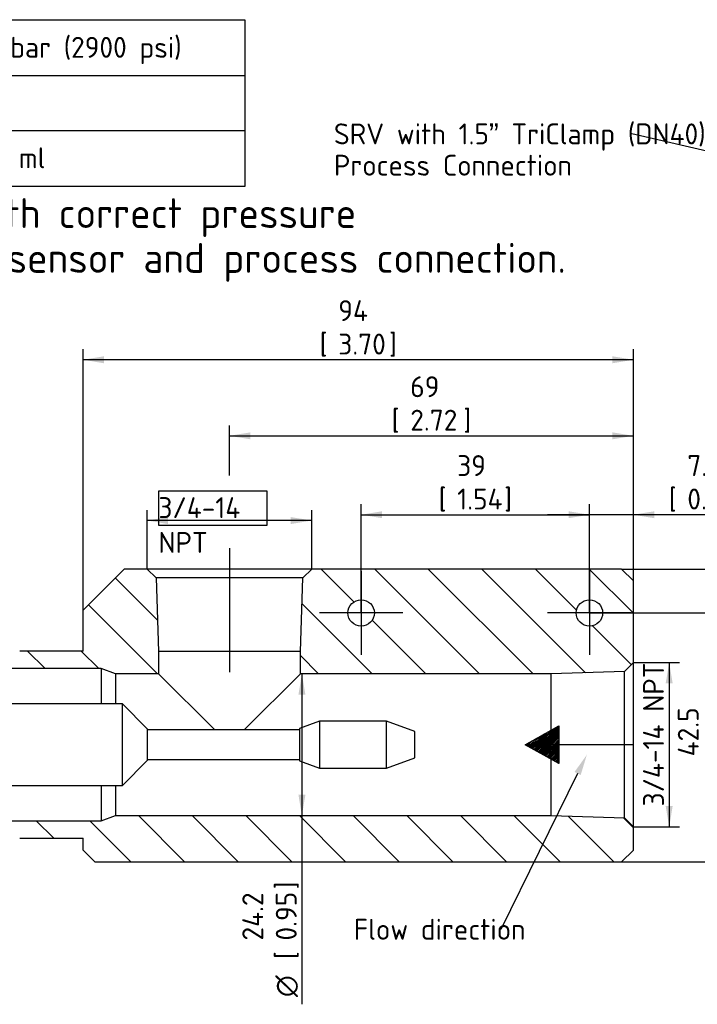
# Paper-space layout 'Invenitec-A4' of a CAD drawing. Header units: millimetres. Extents: x 1 to 296, y -85 to 208.
# Tile 5 of 10: x 69 to 182, y 41 to 206. Entities that reach past the tile are written whole.
import ezdxf
from ezdxf import colors
from ezdxf.entities.mleader import LeaderData, LeaderLine
from ezdxf.enums import TextEntityAlignment as Align
from ezdxf.lldxf.tags import DXFTag
from ezdxf.math import Vec2, Vec3

# ---------------------------------------------------------------- set-up
doc = ezdxf.new("R2010")
doc.units = ezdxf.units.MM
for name, color, linetype in [('Default', 7, 'Continuous'), ('DV2_Default', 7, 'Continuous'), ('IFC-15T-SRV_A', 7, 'Continuous'), ('SRV-HD-X3-15T', 7, 'Continuous')]:
    doc.layers.add(name, color=color, linetype=linetype)
doc.styles.add('SEACAD_Solid_Edge_ISO', font='seiso.ttf')
doc.styles.add('SEACAD_Solid_Edge_ISO1_Symbols', font='semeci1.ttf')
tags = doc.linetypes.add('CENTER2', pattern=[28.575, 19.05, -3.175, 3.175, -3.175]).pattern_tags.tags
tags[10:11] = [DXFTag(74, 4), DXFTag(75, 0), DXFTag(340, '0'), DXFTag(46, 0.0), DXFTag(50, 0.0), DXFTag(44, 0.0), DXFTag(45, 0.0)]
tags[8:9] = [DXFTag(74, 4), DXFTag(75, 0), DXFTag(340, '0'), DXFTag(46, 0.0), DXFTag(50, 0.0), DXFTag(44, 0.0), DXFTag(45, 0.0)]
tags[6:7] = [DXFTag(74, 4), DXFTag(75, 0), DXFTag(340, '0'), DXFTag(46, 0.0), DXFTag(50, 0.0), DXFTag(44, 0.0), DXFTag(45, 0.0)]
tags[4:5] = [DXFTag(74, 4), DXFTag(75, 0), DXFTag(340, '0'), DXFTag(46, 0.0), DXFTag(50, 0.0), DXFTag(44, 0.0), DXFTag(45, 0.0)]
doc.dimstyles.new('Rheonics_Publish', dxfattribs={"dimtxt": 3.5, "dimasz": 3.5, "dimexe": 1.75, "dimexo": 0, "dimgap": 0.875, "dimtad": 1, "dimdec": 1, "dimlfac": 1.020408, "dimdsep": 46, "dimtxsty": 'SEACAD_Solid_Edge_ISO', "dimblk1": '_SE_FILLED', "dimblk2": '_SE_FILLED', "dimsah": 1, "dimcen": 1.75, "dimazin": 0, "dimtfac": 0.5, "dimtdec": 3, "dimtmove": 0, "dimatfit": 3, "dimfxl": 1, "dimarcsym": 0})

# ---------------------------------------------------------------- blocks, each defined once
blk = doc.blocks.new('SE4')
at = {"layer": 'DV2_Default', "linetype": 'Continuous'}
h = blk.add_hatch(dxfattribs=at)
h.set_pattern_fill('ANSI31', scale=0.0629921, angle=9.362e-06, style=0)
h.paths.add_polyline_path([(153.53, 84.75), (159.18, 84.75), (159.18, 87.91)])
h = blk.add_hatch(dxfattribs=at)
h.set_pattern_fill('ANSI31', scale=0.0629921, angle=9.362e-06, style=0)
h.paths.add_polyline_path([(156.81, 86.58), (153.53, 84.75), (156.81, 84.75)])
h = blk.add_hatch(dxfattribs=at)
h.set_pattern_fill('ANSI31', scale=0.0629921, angle=9.362e-06, style=0)
h.paths.add_polyline_path([(157.85, 84.75), (157.85, 87.17), (156.81, 86.58), (156.81, 84.75)])
h = blk.add_hatch(dxfattribs=at)
h.set_pattern_fill('ANSI31', scale=0.0629921, angle=9.362e-06, style=0)
h.paths.add_polyline_path([(153.53, 84.75), (156.81, 82.91), (156.81, 84.75)])
h = blk.add_hatch(dxfattribs=at)
h.set_pattern_fill('ANSI31', scale=0.0629921, angle=9.362e-06, style=0)
h.paths.add_polyline_path([(153.53, 84.75), (159.18, 81.58), (159.18, 84.75)])
h = blk.add_hatch(dxfattribs=at)
h.set_pattern_fill('ANSI31', scale=0.0629921, angle=9.362e-06, style=0)
h.paths.add_polyline_path([(157.85, 82.32), (157.85, 84.75), (156.81, 84.75), (156.81, 82.91)])
at = {"layer": 'IFC-15T-SRV_A', "linetype": 'Continuous'}
h = blk.add_hatch(dxfattribs=at)
h.set_pattern_fill('LINE', scale=2, angle=135, style=0)
edge = h.paths.add_edge_path()
edge.add_line((60.89, 97.78), (61.18, 97.49))
edge.add_line((61.18, 97.49), (82.54, 97.49))
edge.add_line((82.54, 97.49), (84.91, 96.62))
edge.add_line((84.91, 96.62), (92.13, 96.62))
edge.add_line((92.13, 96.62), (92.13, 100.37))
edge.add_line((92.13, 100.37), (91.74, 112.68))
edge.add_line((91.74, 112.68), (90.23, 114.15))
edge.add_line((90.23, 114.15), (86.37, 114.15))
edge.add_line((86.37, 114.15), (79.51, 107.29))
edge.add_line((79.51, 107.29), (79.51, 105.6))
edge.add_line((79.51, 105.6), (79.51, 104.35))
edge.add_line((79.51, 104.35), (79.51, 100.43))
edge.add_line((79.51, 100.43), (68.9, 100.43))
edge.add_spline(control_points=[(68.9, 100.43), (68.7, 100.43), (68.5, 100.46), (68.12, 100.58), (67.94, 100.67), (67.61, 100.89), (67.47, 101.04), (67.22, 101.35), (67.13, 101.53), (67.06, 101.72)], knot_values=[0, 0, 0, 0, 0.25, 0.25, 0.5, 0.5, 0.75, 0.75, 1, 1, 1, 1], degree=3, periodic=0)
edge.add_line((67.06, 101.72), (64.42, 108.98))
edge.add_spline(control_points=[(64.42, 108.98), (64.36, 109.13), (64.26, 109.26), (64, 109.44), (63.84, 109.49), (63.68, 109.49)], knot_values=[0, 0, 0, 0, 0.5, 0.5, 1, 1, 1, 1], degree=3, periodic=0)
edge.add_line((63.68, 109.49), (61.67, 109.49))
edge.add_spline(control_points=[(61.67, 109.49), (61.47, 109.49), (61.26, 109.41), (60.97, 109.12), (60.89, 108.91), (60.89, 108.71)], knot_values=[0, 0, 0, 0, 0.5, 0.5, 1, 1, 1, 1], degree=3, periodic=0)
edge.add_line((60.89, 108.71), (60.89, 107.86))
edge.add_spline(control_points=[(60.89, 107.86), (60.89, 107.71), (60.93, 107.56), (61.1, 107.3), (61.22, 107.2), (61.36, 107.14)], knot_values=[0, 0, 0, 0, 0.5, 0.5, 1, 1, 1, 1], degree=3, periodic=0)
edge.add_spline(control_points=[(61.36, 107.14), (61.56, 107.05), (61.75, 106.9), (62, 106.51), (62.06, 106.29), (62.06, 105.84), (61.99, 105.61), (61.81, 105.32), (61.73, 105.24), (61.56, 105.09), (61.46, 105.03), (61.36, 104.98)], knot_values=[0, 0, 0, 0, 0.25, 0.25, 0.5, 0.5, 0.75, 0.75, 0.875, 0.875, 1, 1, 1, 1], degree=3, periodic=0)
edge.add_spline(control_points=[(61.36, 104.98), (61.29, 104.95), (61.22, 104.91), (61.11, 104.82), (61.06, 104.76), (60.93, 104.57), (60.89, 104.42), (60.89, 104.27)], knot_values=[0, 0, 0, 0, 0.25, 0.25, 0.5, 0.5, 1, 1, 1, 1], degree=3, periodic=0)
edge.add_line((60.89, 104.27), (60.89, 97.78))
h = blk.add_hatch(dxfattribs=at)
h.set_pattern_fill('LINE', scale=2, angle=135, style=0)
h.paths.add_polyline_path([(162.32, 114.15), (137.35, 114.15), (117.78, 114.15), (117.78, 114.14), (116.27, 112.68), (115.88, 100.37), (115.88, 96.62), (157.85, 96.62), (170.16, 97.01), (171.62, 98.52), (171.63, 98.52), (171.63, 112.19), (169.67, 114.15)])
edge = h.paths.add_edge_path()
edge.add_ellipse((126.06, 106.8), major_axis=(2.21, 0), ratio=1, start_angle=0, end_angle=360)
edge = h.paths.add_edge_path()
edge.add_ellipse((164.28, 106.8), major_axis=(2.21, 0), ratio=1, start_angle=0, end_angle=360)
h = blk.add_hatch(dxfattribs=at)
h.set_pattern_fill('LINE', scale=2, angle=135, style=0)
edge = h.paths.add_edge_path()
edge.add_line((170.16, 72.49), (157.85, 72.87))
edge.add_line((157.85, 72.87), (84.91, 72.87))
edge.add_line((84.91, 72.87), (82.54, 72.01))
edge.add_line((82.54, 72.01), (61.18, 72.01))
edge.add_line((61.18, 72.01), (60.89, 71.71))
edge.add_line((60.89, 71.71), (60.89, 65.23))
edge.add_spline(control_points=[(60.89, 65.23), (60.89, 65.08), (60.93, 64.93), (61.1, 64.67), (61.22, 64.57), (61.36, 64.51)], knot_values=[0, 0, 0, 0, 0.5, 0.5, 1, 1, 1, 1], degree=3, periodic=0)
edge.add_spline(control_points=[(61.36, 64.51), (61.46, 64.46), (61.56, 64.4), (61.73, 64.26), (61.81, 64.17), (61.99, 63.89), (62.06, 63.66), (62.06, 63.2), (61.99, 62.98), (61.74, 62.6), (61.57, 62.45), (61.36, 62.35)], knot_values=[0, 0, 0, 0, 0.125, 0.125, 0.25, 0.25, 0.5, 0.5, 0.75, 0.75, 1, 1, 1, 1], degree=3, periodic=0)
edge.add_spline(control_points=[(61.36, 62.35), (61.22, 62.29), (61.1, 62.19), (60.93, 61.94), (60.89, 61.79), (60.89, 61.64)], knot_values=[0, 0, 0, 0, 0.5, 0.5, 1, 1, 1, 1], degree=3, periodic=0)
edge.add_line((60.89, 61.64), (60.89, 60.79))
edge.add_spline(control_points=[(60.89, 60.79), (60.89, 60.68), (60.91, 60.58), (60.98, 60.39), (61.04, 60.3), (61.19, 60.16), (61.28, 60.1), (61.46, 60.02), (61.57, 60), (61.67, 60)], knot_values=[0, 0, 0, 0, 0.25, 0.25, 0.5, 0.5, 0.75, 0.75, 1, 1, 1, 1], degree=3, periodic=0)
edge.add_line((61.67, 60), (63.68, 60))
edge.add_spline(control_points=[(63.68, 60), (63.84, 60), (64, 60.05), (64.26, 60.24), (64.36, 60.37), (64.42, 60.52)], knot_values=[0, 0, 0, 0, 0.5, 0.5, 1, 1, 1, 1], degree=3, periodic=0)
edge.add_line((64.42, 60.52), (67.06, 67.78))
edge.add_spline(control_points=[(67.06, 67.78), (67.13, 67.96), (67.22, 68.14), (67.47, 68.46), (67.61, 68.6), (67.94, 68.83), (68.12, 68.92), (68.5, 69.04), (68.7, 69.07), (68.9, 69.07)], knot_values=[0, 0, 0, 0, 0.25, 0.25, 0.5, 0.5, 0.75, 0.75, 1, 1, 1, 1], degree=3, periodic=0)
edge.add_line((68.9, 69.07), (79.51, 69.07))
edge.add_line((79.51, 69.07), (79.51, 67.11))
edge.add_line((79.51, 67.11), (81.47, 65.15))
edge.add_line((81.47, 65.15), (169.67, 65.15))
edge.add_line((169.67, 65.15), (171.63, 67.11))
edge.add_line((171.63, 67.11), (171.63, 70.97))
edge.add_line((171.63, 70.97), (170.16, 72.49))
at = {"layer": 'DV2_Default', "color": 7, "linetype": 'Continuous'}
for p, q in [((153.53, 84.75), (159.18, 87.91)), ((159.18, 87.91), (159.18, 81.58)), ((159.18, 81.58), (153.53, 84.75)), ((171.63, 84.75), (153.53, 84.75))]:
    blk.add_line(p, q, dxfattribs=at)
at = {"layer": 'IFC-15T-SRV_A', "color": 7, "linetype": 'Continuous'}
for p, q in [((86.37, 114.15), (79.51, 107.29)), ((90.23, 114.15), (86.37, 114.15)), ((117.78, 114.15), (90.23, 114.15)), ((90.23, 114.15), (91.74, 112.68)), ((90.23, 114.15), (91.74, 112.68)), ((116.27, 112.68), (117.78, 114.15)), ((116.27, 112.68), (117.78, 114.15)), ((137.35, 114.15), (117.78, 114.15)), ((162.32, 114.15), (137.35, 114.15)), ((169.67, 114.15), (162.32, 114.15)), ((169.67, 114.15), (171.63, 112.19)), ((116.27, 112.68), (91.74, 112.68)), ((91.74, 112.68), (92.13, 100.37)), ((91.74, 112.68), (92.13, 100.37)), ((115.88, 100.37), (116.27, 112.68)), ((115.88, 100.37), (116.27, 112.68)), ((171.63, 98.52), (171.63, 112.19)), ((79.51, 105.6), (79.51, 107.29)), ((79.51, 104.35), (79.51, 105.6)), ((79.51, 100.43), (79.51, 104.35)), ((79.51, 100.43), (68.9, 100.43)), ((79.51, 100.43), (68.9, 100.43)), ((92.13, 100.37), (92.13, 96.62)), ((115.88, 100.37), (92.13, 100.37)), ((92.13, 100.37), (92.13, 96.62)), ((115.88, 96.62), (115.88, 100.37)), ((115.88, 96.62), (115.88, 100.37)), ((82.54, 97.49), (61.18, 97.49)), ((82.54, 97.49), (61.18, 97.49)), ((82.54, 97.49), (82.54, 91.56)), ((84.91, 96.62), (82.54, 97.49)), ((84.91, 96.62), (82.54, 97.49)), ((171.63, 98.52), (170.16, 97.01)), ((171.63, 98.52), (170.16, 97.01)), ((171.63, 70.97), (171.63, 98.52)), ((84.91, 96.62), (84.91, 91.56)), ((92.13, 96.62), (84.91, 96.62)), ((92.13, 96.62), (84.91, 96.62)), ((92.13, 96.62), (101.55, 87.21)), ((106.47, 87.21), (115.88, 96.62)), ((157.85, 96.62), (115.88, 96.62)), ((157.85, 96.62), (115.88, 96.62)), ((170.16, 97.01), (157.85, 96.62)), ((170.16, 97.01), (157.85, 96.62)), ((157.85, 72.87), (157.85, 96.62)), ((170.16, 72.49), (170.16, 97.01)), ((82.54, 77.94), (82.54, 72.01)), ((84.91, 77.94), (84.91, 72.87)), ((82.54, 72.01), (84.91, 72.87)), ((82.54, 72.01), (84.91, 72.87)), ((84.91, 72.87), (157.85, 72.87)), ((84.91, 72.87), (157.85, 72.87)), ((157.85, 72.87), (170.16, 72.49)), ((157.85, 72.87), (170.16, 72.49)), ((61.18, 72.01), (82.54, 72.01)), ((61.18, 72.01), (82.54, 72.01)), ((170.16, 72.49), (171.63, 70.97)), ((170.16, 72.49), (171.63, 70.97)), ((171.63, 67.11), (171.63, 70.97)), ((68.9, 69.07), (79.51, 69.07)), ((68.9, 69.07), (79.51, 69.07)), ((79.51, 67.11), (79.51, 69.07)), ((79.51, 67.11), (81.47, 65.15)), ((171.63, 67.11), (169.67, 65.15)), ((81.47, 65.15), (169.67, 65.15))]:
    blk.add_line(p, q, dxfattribs=at)
for centre in [(126.06, 106.8), (164.28, 106.8)]:
    blk.add_circle(centre, 2.21, dxfattribs=at)
at = {"layer": 'SRV-HD-X3-15T', "color": 7, "linetype": 'Continuous'}
for p, q in [((86.09, 91.56), (64.77, 91.56)), ((86.09, 77.94), (86.09, 91.56)), ((90.26, 87.39), (86.09, 91.56)), ((90.26, 87.39), (90.26, 82.1)), ((119.11, 88.67), (115.74, 87.44)), ((115.74, 87.44), (115.74, 82.05)), ((119.11, 88.67), (119.11, 80.83)), ((130.31, 88.67), (119.11, 88.67)), ((130.31, 80.83), (130.31, 88.67)), ((135.02, 86.95), (130.31, 88.67)), ((115.74, 87.21), (90.26, 87.21)), ((135.02, 82.54), (135.02, 86.95)), ((130.31, 80.83), (135.02, 82.54)), ((86.09, 77.94), (90.26, 82.1)), ((90.26, 82.29), (115.74, 82.29)), ((115.74, 82.05), (119.11, 80.83)), ((119.11, 80.83), (130.31, 80.83)), ((64.77, 77.94), (86.09, 77.94))]:
    blk.add_line(p, q, dxfattribs=at)
blk = doc.blocks.new('DMBLK12')
at = {"layer": 'Default', "linetype": 'Continuous'}
for points in [[(202.31, 110.65), (201.73, 114.15), (201.14, 110.65)], [(202.31, 68.65), (201.14, 68.65), (201.73, 65.15)]]:
    blk.add_hatch(color=7, dxfattribs=at).paths.add_polyline_path(points)
at = {"layer": 'Default', "color": 7, "linetype": 'Continuous'}
for p, q in [((169.67, 114.15), (203.48, 114.15)), ((201.73, 65.15), (201.73, 114.15)), ((169.67, 65.15), (203.48, 65.15))]:
    blk.add_line(p, q, dxfattribs=at)
at = {"layer": 'Default', "color": 7, "linetype": 'Continuous', "style": 'SEACAD_Solid_Edge_ISO'}
for s, p in [(']', (197.35, 94.66)), ('1.97', (197.35, 86.47)), ('50', (191.75, 86.47)), ('[', (197.35, 83.36))]:
    blk.add_text(s, height=3.5, rotation=90, dxfattribs=at).set_placement(p, align=Align.TOP_LEFT)
blk = doc.blocks.new('_SE_FILLED')
at = {"color": 0}
blk.add_line((0, 0), (-1, 0), dxfattribs=at)
blk.add_solid([(0, 0), (-1, -0.1665), (-1, 0.1665), (0, 0)], dxfattribs=at)
blk = doc.blocks.new('DMBLK13')
at = {"layer": 'Default', "linetype": 'Continuous'}
for points in [[(83.01, 149.78), (79.51, 149.2), (83.01, 148.61)], [(168.13, 149.78), (168.13, 148.61), (171.63, 149.2)]]:
    blk.add_hatch(color=7, dxfattribs=at).paths.add_polyline_path(points)
at = {"layer": 'Default', "color": 7, "linetype": 'Continuous'}
for p, q in [((79.51, 107.29), (79.51, 150.95)), ((171.63, 112.19), (171.63, 150.95)), ((171.63, 149.2), (79.51, 149.2))]:
    blk.add_line(p, q, dxfattribs=at)
at = {"layer": 'Default', "color": 7, "linetype": 'Continuous', "style": 'SEACAD_Solid_Edge_ISO'}
for s, p in [('94', (122.23, 159.17)), ('[', (119.12, 153.57)), ('3.70', (122.23, 153.57)), (']', (130.74, 153.57))]:
    blk.add_text(s, height=3.5, dxfattribs=at).set_placement(p, align=Align.TOP_LEFT)
blk = doc.blocks.new('DMBLK14')
at = {"layer": 'Default', "linetype": 'Continuous'}
for points in [[(189.63, 103.3), (189.04, 106.8), (188.46, 103.3)], [(189.63, 68.65), (188.46, 68.65), (189.04, 65.15)]]:
    blk.add_hatch(color=7, dxfattribs=at).paths.add_polyline_path(points)
at = {"layer": 'Default', "color": 7, "linetype": 'Continuous'}
for p, q in [((164.28, 106.8), (190.79, 106.8)), ((189.04, 65.15), (189.04, 106.8)), ((169.67, 65.15), (190.79, 65.15))]:
    blk.add_line(p, q, dxfattribs=at)
at = {"layer": 'Default', "color": 7, "linetype": 'Continuous', "style": 'SEACAD_Solid_Edge_ISO'}
for s, p in [('42.5', (179.07, 82.79)), (']', (184.67, 90.98)), ('1.67', (184.67, 82.79)), ('[', (184.67, 79.69))]:
    blk.add_text(s, height=3.5, rotation=90, dxfattribs=at).set_placement(p, align=Align.TOP_LEFT)
blk = doc.blocks.new('SEANNOT_GROUP2')
at = {"layer": 'Default', "color": 7, "linetype": 'CENTER2'}
for p, q in [((164.28, 113.8), (164.28, 99.8)), ((171.28, 106.8), (157.28, 106.8))]:
    blk.add_line(p, q, dxfattribs=at)
blk = doc.blocks.new('SEANNOT_GROUP3')
at = {"layer": 'Default', "color": 7, "linetype": 'CENTER2'}
for p, q in [((126.06, 113.8), (126.06, 99.8)), ((133.06, 106.8), (119.06, 106.8))]:
    blk.add_line(p, q, dxfattribs=at)
blk = doc.blocks.new('DMBLK15')
at = {"layer": 'Default', "linetype": 'Continuous'}
for points in [[(115.56, 93.12), (116.73, 93.12), (116.14, 96.62)], [(115.56, 76.37), (116.14, 72.87), (116.73, 76.37)]]:
    blk.add_hatch(color=7, dxfattribs=at).paths.add_polyline_path(points)
at = {"layer": 'Default', "color": 7, "linetype": 'Continuous'}
blk.add_line((116.14, 96.62), (116.14, 41.28), dxfattribs=at)
for s, style, p in [(']', 'SEACAD_Solid_Edge_ISO', (111.77, 60.54)), ('24.2', 'SEACAD_Solid_Edge_ISO', (106.17, 51.95)), ('0.95', 'SEACAD_Solid_Edge_ISO', (111.77, 51.95)), ('[', 'SEACAD_Solid_Edge_ISO', (111.77, 48.85)), ('O', 'SEACAD_Solid_Edge_ISO1_Symbols', (111.77, 42.5))]:
    blk.add_text(s, height=3.5, rotation=90, dxfattribs=dict(at, style=style)).set_placement(p, align=Align.TOP_LEFT)
blk = doc.blocks.new('DMBLK17')
at = {"layer": 'Default', "linetype": 'Continuous'}
for points in [[(178.21, 95.02), (177.63, 98.52), (177.04, 95.02)], [(178.21, 74.47), (177.04, 74.47), (177.63, 70.97)]]:
    blk.add_hatch(color=7, dxfattribs=at).paths.add_polyline_path(points)
at = {"layer": 'Default', "color": 7, "linetype": 'Continuous'}
for p, q in [((171.63, 98.52), (179.38, 98.52)), ((177.63, 98.52), (177.63, 70.97)), ((171.63, 70.97), (179.38, 70.97))]:
    blk.add_line(p, q, dxfattribs=at)
at = {"layer": 'Default', "color": 7, "linetype": 'Continuous', "style": 'SEACAD_Solid_Edge_ISO'}
blk.add_text('3/4-14 NPT', height=3.5, rotation=90, dxfattribs=at).set_placement((173.25, 74.41), align=Align.TOP_LEFT)
blk = doc.blocks.new('SE6')
at = {"layer": 'Default', "color": 7, "linetype": 'Continuous'}
for p, q in [((56.59, 206.14), (56.59, 196.81)), ((6.59, 196.81), (106.59, 196.81)), ((56.59, 196.81), (56.59, 187.56)), ((6.59, 187.56), (106.59, 187.56)), ((56.59, 187.56), (56.59, 178.23))]:
    blk.add_line(p, q, dxfattribs=at)
blk.add_lwpolyline([(6.59, 178.23), (6.59, 206.14), (106.59, 206.14), (106.59, 178.23), (6.59, 178.23)], dxfattribs=at)
at = {"layer": 'Default', "color": 7, "linetype": 'Continuous', "style": 'SEACAD_Solid_Edge_ISO'}
for s, p in [('Pressure rating', (8.43, 203.26)), ('200 bar (2900 psi)', (58.35, 203.26)), ('Material', (8.43, 194.01)), ('316L', (58.35, 194.01)), ('Fluid volume', (8.43, 184.76)), ('69.5 ml', (58.35, 184.76))]:
    blk.add_text(s, height=3.5, dxfattribs=at).set_placement(p, align=Align.TOP_LEFT)
blk = doc.blocks.new('_Dot')
at = {"color": 0, "linetype": 'ByBlock', "lineweight": -2}
blk.add_line((-0.5, 0), (-1, 0), dxfattribs=at)
at = {"color": 0, "linetype": 'ByBlock', "const_width": 0.5}
blk.add_lwpolyline([(-0.25, 0, 1), (0.25, 0, 1)], format="xyb", close=True, dxfattribs=at)
blk = doc.blocks.new('DMBLK18')
at = {"layer": 'Default', "linetype": 'Continuous'}
for points in [[(129.56, 123.83), (126.06, 123.25), (129.56, 122.67)], [(160.78, 123.83), (160.78, 122.67), (164.28, 123.25)]]:
    blk.add_hatch(color=7, dxfattribs=at).paths.add_polyline_path(points)
at = {"layer": 'Default', "color": 7, "linetype": 'Continuous'}
for p, q in [((126.06, 106.8), (126.06, 125)), ((164.28, 106.8), (164.28, 125)), ((126.06, 123.25), (164.28, 123.25))]:
    blk.add_line(p, q, dxfattribs=at)
at = {"layer": 'Default', "color": 7, "linetype": 'Continuous', "style": 'SEACAD_Solid_Edge_ISO'}
for s, p in [('39', (142.14, 133.23)), ('[', (139.04, 127.63)), ('1.54', (142.14, 127.63)), (']', (150.02, 127.63))]:
    blk.add_text(s, height=3.5, dxfattribs=at).set_placement(p, align=Align.TOP_LEFT)
blk = doc.blocks.new('DMBLK19')
at = {"layer": 'Default', "linetype": 'Continuous'}
for points in [[(160.78, 123.83), (160.78, 122.67), (164.28, 123.25)], [(175.13, 123.83), (171.63, 123.25), (175.13, 122.67)]]:
    blk.add_hatch(color=7, dxfattribs=at).paths.add_polyline_path(points)
at = {"layer": 'Default', "color": 7, "linetype": 'Continuous'}
for p, q in [((164.28, 106.8), (164.28, 125)), ((171.63, 112.19), (171.63, 125)), ((191.51, 123.25), (157.28, 123.25))]:
    blk.add_line(p, q, dxfattribs=at)
at = {"layer": 'Default', "color": 7, "linetype": 'Continuous', "style": 'SEACAD_Solid_Edge_ISO'}
for s, p in [('7.5', (180.66, 133.23)), ('[', (177.56, 127.63)), ('0.30', (180.66, 127.63)), (']', (189.01, 127.63))]:
    blk.add_text(s, height=3.5, dxfattribs=at).set_placement(p, align=Align.TOP_LEFT)
blk = doc.blocks.new('DMBLK20')
at = {"layer": 'Default', "linetype": 'Continuous'}
for points in [[(93.73, 122.86), (90.23, 122.28), (93.73, 121.69)], [(114.28, 122.86), (114.28, 121.69), (117.78, 122.28)]]:
    blk.add_hatch(color=7, dxfattribs=at).paths.add_polyline_path(points)
at = {"layer": 'Default', "color": 7, "linetype": 'Continuous'}
for p, q in [((90.23, 114.15), (90.23, 124.03)), ((117.78, 114.15), (117.78, 124.03)), ((117.78, 122.28), (90.23, 122.28))]:
    blk.add_line(p, q, dxfattribs=at)
blk = doc.blocks.new('SEANNOT_GROUP7')
at = {"layer": 'Default', "color": 7, "linetype": 'CENTER2'}
blk.add_line((104.01, 117.65), (104.01, 96.87), dxfattribs=at)
blk = doc.blocks.new('DMBLK21')
at = {"layer": 'Default', "linetype": 'Continuous'}
for points in [[(107.51, 137.04), (104.01, 136.46), (107.51, 135.88)], [(168.13, 137.04), (168.13, 135.88), (171.63, 136.46)]]:
    blk.add_hatch(color=7, dxfattribs=at).paths.add_polyline_path(points)
at = {"layer": 'Default', "color": 7, "linetype": 'Continuous'}
for p, q in [((104.01, 129.82), (104.01, 138.21)), ((171.63, 112.19), (171.63, 138.21)), ((104.01, 136.46), (171.63, 136.46))]:
    blk.add_line(p, q, dxfattribs=at)
at = {"layer": 'Default', "color": 7, "linetype": 'Continuous', "style": 'SEACAD_Solid_Edge_ISO'}
for s, p in [('69', (134.28, 146.43)), ('[', (131.17, 140.83)), ('2.72', (134.28, 140.83)), (']', (143.19, 140.83))]:
    blk.add_text(s, height=3.5, dxfattribs=at).set_placement(p, align=Align.TOP_LEFT)

psp = doc.layouts.new('Invenitec-A4')

# ---------------------------------------------------------------- linework, layer by layer
at = {"layer": 'Default', "color": 7, "linetype": 'Continuous'}
psp.add_lwpolyline([(92.119, 127.222), (92.119, 121.495), (110.335, 121.495), (110.335, 127.222), (92.119, 127.222)], dxfattribs=at)

# ---------------------------------------------------------------- block references
at = {"layer": 'Default'}
for name in ['SE6', 'SE4', 'SEANNOT_GROUP7', 'SEANNOT_GROUP3', 'SEANNOT_GROUP2']:
    psp.add_blockref(name, (0, 0), dxfattribs=at)

# ---------------------------------------------------------------- texts
at = {"layer": 'Default', "insert": (92.119, 126.188), "char_height": 3.5, "width": 20.03751, "attachment_point": 1}
psp.add_mtext('{\\fSolid Edge ISO|b0||i0||c0|p34;\\C7;\\H3.5;\\W1.;3/4-14 NPT}', dxfattribs=at)

# ---------------------------------------------------------------- dimensions: what is measured, and where the dimension line sits
at = {"layer": 'Default', "color": 7, "linetype": 'Continuous'}
for base, p1, p2, text, picture, middle in [((79.506, 149.197), (171.626, 112.187), (79.506, 107.287), '\\A1;<>', 'DMBLK13', (125.566, 149.197)), ((171.626, 136.459), (104.006, 117.647), (171.626, 112.187), '\\A1;%%C <>', 'DMBLK21', (137.816, 136.459)), ((164.276, 123.25), (171.626, 112.187), (164.276, 106.797), '\\A1;<>', 'DMBLK19', (176.332, 123.25)), ((90.228, 122.276), (117.784, 114.147), (90.228, 114.147), '\\A1;{}', 'DMBLK20', (104.006, 122.276))]:
    dim = psp.add_linear_dim(base=base, p1=p1, p2=p2, text=text, dimstyle='Rheonics_Publish', override={"dimpost": '\\X'}, dxfattribs=at)
    dim.commit()
    dim.dimension.update_dxf_attribs({"geometry": picture, "text_midpoint": middle, "dimtype": 160})
for base, p1, p2, angle, text, picture, middle, dimtype in [((126.056, 123.25), (126.056, 106.797), (164.276, 106.797), 0, '\\A1;<>', 'DMBLK18', (145.166, 123.25), 161), ((201.727, 65.147), (169.666, 65.147), (169.666, 114.147), 90, '\\A1;<>', 'DMBLK12', (201.727, 89.647), 161), ((189.042, 106.797), (169.666, 65.147), (164.276, 106.797), 90, '\\A1;<>', 'DMBLK14', (189.042, 85.972), 160), ((177.628, 98.525), (171.626, 98.525), (171.626, 70.969), 270, '\\A1;3/4-14 NPT {}', 'DMBLK17', (177.628, 84.747), 161), ((116.144, 96.624), (157.853, 96.624), (157.853, 72.87), 270, '\\A1;%%C <>', 'DMBLK15', (116.144, 63.041), 161)]:
    dim = psp.add_linear_dim(base=base, p1=p1, p2=p2, angle=angle, text=text, dimstyle='Rheonics_Publish', override={"dimpost": '\\X'}, dxfattribs=at)
    dim.commit()
    dim.dimension.update_dxf_attribs({"geometry": picture, "text_midpoint": middle, "dimtype": dimtype})

# ---------------------------------------------------------------- leaders
ml = psp.add_multileader_mtext('Standard', dxfattribs=at)
ml.set_content('{\\pxsm0.9;\\fSolid Edge ISO|b0||i0||c0|p34;\\W1.;SRV with 1.5” TriClamp (DN40) \\PProcess Connection\\P}', color=256)
ml.set_leader_properties()
ml.build(insert=Vec2(0, 0))
ml.multileader.update_dxf_attribs({"dogleg_length": 0, "arrow_head_size": 3.5})
ctx = ml.context
ctx.base_point, ctx.char_height, ctx.arrow_head_size, ctx.landing_gap_size = Vec3(120.277, 187.005), 3.5, 3.5, 1.225
notes = []
notes.append((ctx, [(0, (1, 1, 0), (171.391, 187.005), (-1, 0), 0, [(0, [(193.387, 181.931)], 0, [])])]))
ctx.mtext.insert = Vec3(121.502, 188.765)
ml = psp.add_multileader_mtext('Standard', dxfattribs=at)
ml.set_content('{\\pxsm0.9;\\fSolid Edge ISO|b1||i0||c0|p34;\\W1.;Only to be used with correct pressure \\Prating on the SRV sensor and process connection.\\P}', color=256)
ml.set_leader_properties()
ml.set_arrow_properties(name='DOT')
ml.build(insert=Vec2(0, 0))
ml.multileader.update_dxf_attribs({"leader_type": 0, "dogleg_length": 0, "arrow_head_size": 5})
ctx = ml.context
ctx.base_point, ctx.char_height, ctx.arrow_head_size, ctx.landing_gap_size = Vec3(7.568, 173.064), 5, 5, 1.75
ctx.mtext.insert = Vec3(9.318, 176.25)
ml = psp.add_multileader_mtext('Standard', dxfattribs=at)
ml.set_content('{\\pxsm0.9;\\fSolid Edge ISO|b0||i0||c0|p34;\\W1.;Flow direction\\P}', color=256)
ml.set_leader_properties()
ml.build(insert=Vec2(0, 0))
ml.multileader.update_dxf_attribs({"dogleg_length": 0, "arrow_head_size": 3.5})
ctx = ml.context
ctx.base_point, ctx.char_height, ctx.arrow_head_size, ctx.landing_gap_size = Vec3(123.604, 53.826), 3.5, 3.5, 1.225
notes.append((ctx, [(0, (1, 1, 0), (149.42, 53.826), (-1, 0), 0, [(0, [(163.846, 83.063)], 0, [])])]))
ctx.mtext.insert = Vec3(124.829, 55.586)
for ctx, leaders in notes:
    for number, flags, end, landing, length, lines in leaders:
        leader = LeaderData()
        leader.index, (leader.has_last_leader_line, leader.has_dogleg_vector, leader.attachment_direction) = number, flags
        leader.last_leader_point, leader.dogleg_vector, leader.dogleg_length = Vec3(end), Vec3(landing), length
        for number, points, colour, breaks in lines:
            line = LeaderLine()
            line.index, line.vertices, line.color, line.breaks = number, Vec3.list(points), colors.encode_raw_color(colour), breaks
            leader.lines.append(line)
        ctx.leaders.append(leader)

doc.saveas('drawing.dxf')
